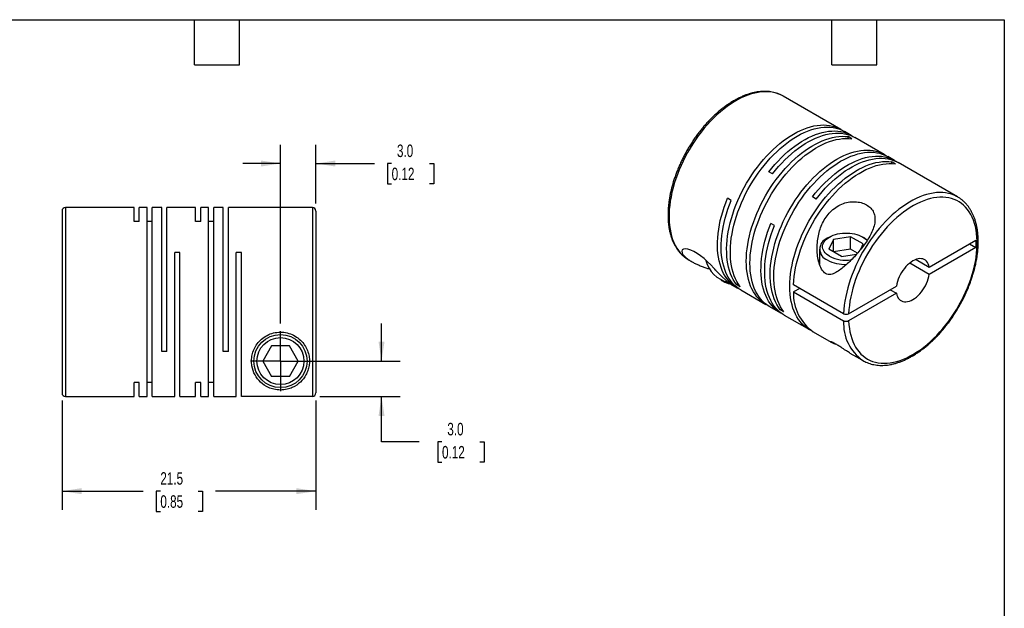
# Model space of a CAD drawing. Header units: millimetres. Extents: x 3 to 137, y 3 to 105.
# Tile 3 of 3: x 53 to 137, y 55 to 105. Entities that reach past the tile are written whole.
import ezdxf

# ---------------------------------------------------------------- set-up
doc = ezdxf.new("R2010")
doc.units = ezdxf.units.MM
doc.header["$LTSCALE"] = 0.5
doc.linetypes.add('SLD-Center', pattern=[19.05, 15.24, -1.27, 1.27, -1.27])
doc.linetypes.add('SLD-Solid', pattern=[0])
doc.layers.add('CENTER', color=40, linetype='SLD-Center')
doc.layers.add('DIMENSIONS', color=140, linetype='SLD-Solid', lineweight=25)
doc.layers.add('TEXT', color=140, linetype='SLD-Solid', lineweight=25)
doc.styles.add('SLDTEXTSTYLE0', font='TXT', dxfattribs={"width": 0.7})
doc.dimstyles.new('SLDDIMSTYLE0', dxfattribs={"dimtxt": 1.079004, "dimasz": 1.651, "dimexe": 0, "dimexo": 0.0625, "dimgap": 0.269751, "dimtad": 0, "dimtih": 1, "dimtoh": 1, "dimdec": 1, "dimrnd": 1e-09, "dimzin": 4, "dimdsep": 46, "dimtxsty": 'SLDTEXTSTYLE0', "dimsah": 1, "dimcen": 0.09, "dimadec": 0, "dimazin": 1, "dimtfac": 1, "dimtdec": 1, "dimtmove": 0, "dimatfit": 0, "dimfxl": 0, "dimfrac": 2, "dimtolj": 1, "dimtzin": 12, "dimarcsym": 0})
doc.dimstyles.new('SLDDIMSTYLE4', dxfattribs={"dimtxt": 1.079004, "dimasz": 1.651, "dimexe": 0, "dimexo": 0.0625, "dimgap": 0.269751, "dimtad": 0, "dimtih": 1, "dimtoh": 1, "dimdec": 1, "dimrnd": 1e-09, "dimzin": 12, "dimdsep": 46, "dimtxsty": 'SLDTEXTSTYLE0', "dimsah": 1, "dimcen": 0.09, "dimadec": 0, "dimazin": 3, "dimtfac": 1, "dimtdec": 1, "dimtofl": 0, "dimtmove": 0, "dimatfit": 3, "dimfxl": 0, "dimfrac": 2, "dimtolj": 1, "dimtzin": 12, "dimarcsym": 0})

# ---------------------------------------------------------------- blocks, each defined once
blk = doc.blocks.new('_D_5')
at = {"layer": 'DIMENSIONS'}
for p, q in [((75.233, 79.06), (75.233, 94.192)), ((78.233, 89.22), (78.233, 94.192)), ((75.233, 92.604), (72.058, 92.604)), ((78.233, 92.604), (83.185, 92.604)), ((84.647, 92.604), (84.285, 92.604)), ((84.285, 92.604), (84.285, 90.889)), ((87.853, 92.604), (88.216, 92.604)), ((88.216, 92.604), (88.216, 90.889)), ((84.285, 90.889), (84.647, 90.889)), ((88.216, 90.889), (87.853, 90.889))]:
    blk.add_line(p, q, dxfattribs=at)
for points in [[(75.233, 92.604), (73.582, 92.858), (73.582, 92.35)], [(78.233, 92.604), (79.884, 92.35), (79.884, 92.858)]]:
    blk.add_solid(points, dxfattribs=at)
at = {"layer": 'DIMENSIONS', "char_height": 1.0583, "attachment_point": 1, "style": 'SLDTEXTSTYLE0'}
for s, insert in [('3.0', (85.096, 94.21)), ('0.12', (84.647, 92.254))]:
    blk.add_mtext(s, dxfattribs=dict(at, insert=insert))
blk = doc.blocks.new('_D_6')
at = {"layer": 'DIMENSIONS'}
for p, q in [((83.789, 75.885), (83.789, 79.06)), ((75.868, 75.885), (85.377, 75.885)), ((78.568, 72.894), (85.377, 72.894)), ((83.789, 69.051), (83.789, 72.894)), ((86.964, 69.051), (83.789, 69.051)), ((88.91, 69.051), (88.548, 69.051)), ((88.548, 69.051), (88.548, 67.336)), ((92.116, 69.051), (92.479, 69.051)), ((92.479, 69.051), (92.479, 67.336)), ((88.548, 67.336), (88.91, 67.336)), ((92.479, 67.336), (92.116, 67.336))]:
    blk.add_line(p, q, dxfattribs=at)
for points in [[(83.789, 75.885), (84.043, 77.536), (83.535, 77.536)], [(83.789, 72.894), (83.535, 71.243), (84.043, 71.243)]]:
    blk.add_solid(points, dxfattribs=at)
at = {"layer": 'DIMENSIONS', "char_height": 1.0583, "attachment_point": 1, "style": 'SLDTEXTSTYLE0'}
for s, insert in [('3.0', (89.359, 70.657)), ('0.12', (88.91, 68.7))]:
    blk.add_mtext(s, dxfattribs=dict(at, insert=insert))
blk = doc.blocks.new('_D_7')
at = {"layer": 'DIMENSIONS'}
for p, q in [((56.733, 72.55), (56.733, 63.29)), ((78.233, 72.56), (78.233, 63.29)), ((56.733, 64.877), (63.597, 64.877)), ((65.06, 64.877), (64.697, 64.877)), ((64.697, 64.877), (64.697, 63.162)), ((68.266, 64.877), (68.628, 64.877)), ((68.628, 64.877), (68.628, 63.162)), ((78.233, 64.877), (69.728, 64.877)), ((64.697, 63.162), (65.06, 63.162)), ((68.628, 63.162), (68.266, 63.162))]:
    blk.add_line(p, q, dxfattribs=at)
for points in [[(56.733, 64.877), (58.384, 64.623), (58.384, 65.131)], [(78.233, 64.877), (76.582, 65.131), (76.582, 64.623)]]:
    blk.add_solid(points, dxfattribs=at)
at = {"layer": 'DIMENSIONS', "char_height": 1.0583, "attachment_point": 1, "style": 'SLDTEXTSTYLE0'}
for s, insert in [('21.5', (65.06, 66.483)), ('0.85', (65.06, 64.527))]:
    blk.add_mtext(s, dxfattribs=dict(at, insert=insert))
blk = doc.blocks.new('SW_CENTERMARKSYMBOL_2')
at = {"layer": 'CENTER', "color": 0}
for q in [(0, 2.54), (-2.54, 0), (0, -2.54), (2.54, 0)]:
    blk.add_line((0, 0), q, dxfattribs=at)

msp = doc.modelspace()

# ---------------------------------------------------------------- linework, layer by layer
for p, q in [((117.792, 98.311), (117.76, 98.329)), ((122.671, 95.494), (117.792, 98.311)), ((123.555, 94.984), (122.982, 95.314)), ((123.614, 94.701), (123.303, 94.88)), ((123.303, 94.727), (123.303, 94.88)), ((126.355, 93.367), (123.866, 94.804)), ((127.239, 92.857), (126.666, 93.188)), ((127.298, 92.574), (126.987, 92.754)), ((126.987, 92.601), (126.987, 92.754)), ((132.571, 89.779), (127.55, 92.677)), ((116.897, 91.721), (116.585, 91.901)), ((113.39, 89.485), (113.079, 89.665)), ((120.581, 89.594), (120.27, 89.774)), ((132.571, 89.779), (132.535, 89.799)), ((56.733, 88.585), (56.733, 73.185)), ((62.833, 88.885), (57.033, 88.885)), ((57.033, 88.885), (57.033, 72.885)), ((62.833, 87.694), (62.833, 88.885)), ((63.933, 88.885), (63.273, 88.885)), ((63.273, 87.694), (63.273, 88.885)), ((63.933, 72.885), (63.933, 88.885)), ((65.183, 88.885), (64.373, 88.885)), ((64.373, 72.885), (64.373, 88.885)), ((65.183, 76.685), (65.183, 88.885)), ((68.043, 88.885), (65.623, 88.885)), ((65.623, 76.685), (65.623, 88.885)), ((68.043, 87.694), (68.043, 88.885)), ((69.143, 88.885), (68.483, 88.885)), ((68.483, 87.694), (68.483, 88.885)), ((69.143, 72.885), (69.143, 88.885)), ((70.393, 88.885), (69.583, 88.885)), ((69.583, 72.885), (69.583, 88.885)), ((70.393, 76.685), (70.393, 88.885)), ((77.933, 88.885), (70.833, 88.885)), ((70.833, 76.685), (70.833, 88.885)), ((77.933, 88.885), (77.933, 72.894)), ((78.233, 88.585), (78.233, 73.195)), ((63.273, 87.694), (62.833, 87.694)), ((64.373, 87.694), (63.933, 87.694)), ((68.483, 87.694), (68.043, 87.694)), ((69.583, 87.694), (69.143, 87.694)), ((117.074, 87.358), (116.763, 87.538)), ((121.719, 86.382), (121.535, 86.276)), ((122.065, 86.183), (121.676, 85.346)), ((123.515, 86.407), (122.065, 86.183)), ((122.065, 85.121), (122.065, 86.183)), ((124.576, 85.794), (123.515, 86.407)), ((123.515, 85.345), (123.515, 86.407)), ((124.717, 86.276), (124.534, 86.382)), ((130.172, 83.836), (134.122, 86.116)), ((134.122, 86.116), (134.122, 85.504)), ((66.723, 85.085), (66.283, 85.085)), ((66.283, 72.885), (66.283, 85.085)), ((66.723, 72.885), (66.723, 85.085)), ((71.933, 85.085), (71.493, 85.085)), ((71.493, 72.885), (71.493, 85.085)), ((71.933, 72.894), (71.933, 85.085)), ((120.876, 85.358), (120.876, 84.077)), ((122.738, 84.733), (121.676, 85.346)), ((123.515, 85.345), (122.065, 85.121)), ((124.088, 85.014), (123.515, 85.345)), ((124.371, 85.353), (124.576, 85.794)), ((134.122, 85.504), (130.172, 83.224)), ((133.591, 85.81), (134.122, 85.504)), ((109.793, 84.454), (110.035, 84.314)), ((122.738, 84.733), (124.017, 84.931)), ((129.048, 84.485), (130.172, 83.836)), ((111.963, 83.718), (112.003, 83.613)), ((112.041, 83.635), (112.003, 83.613)), ((112.133, 83.539), (112.003, 83.613)), ((130.172, 83.224), (128.518, 84.179)), ((112.534, 82.744), (112.717, 82.638)), ((113.37, 82.389), (113.894, 82.086)), ((113.857, 82.357), (113.989, 82.433)), ((114.168, 82.177), (113.857, 82.357)), ((114.205, 81.907), (116.333, 80.678)), ((122.92, 79.895), (118.678, 82.344)), ((119.208, 82.038), (118.678, 81.732)), ((118.678, 81.732), (122.92, 79.282)), ((123.345, 79.895), (127.394, 82.233)), ((126.864, 81.926), (127.394, 81.62)), ((127.394, 81.62), (123.345, 79.283)), ((116.645, 80.498), (117.578, 79.959)), ((117.541, 80.23), (117.674, 80.307)), ((117.852, 80.05), (117.541, 80.23)), ((117.889, 79.78), (120.017, 78.551)), ((120.329, 78.372), (121.874, 77.48)), ((74.483, 77.185), (73.732, 75.885)), ((75.984, 77.185), (74.483, 77.185)), ((76.734, 75.885), (75.984, 77.185)), ((65.623, 76.685), (65.183, 76.685)), ((70.833, 76.685), (70.393, 76.685)), ((73.732, 75.885), (74.483, 74.585)), ((75.984, 74.585), (76.734, 75.885)), ((123.455, 76.567), (124.571, 75.922)), ((124.558, 75.93), (124.571, 75.922)), ((75.984, 74.585), (74.483, 74.585)), ((63.273, 74.077), (62.833, 74.077)), ((62.833, 72.885), (62.833, 74.077)), ((63.273, 72.885), (63.273, 74.077)), ((64.373, 74.077), (63.933, 74.077)), ((68.483, 74.077), (68.043, 74.077)), ((68.043, 72.885), (68.043, 74.077)), ((68.483, 72.885), (68.483, 74.077)), ((69.583, 74.077), (69.143, 74.077)), ((57.033, 72.885), (62.833, 72.885)), ((63.273, 72.885), (63.933, 72.885)), ((64.373, 72.885), (66.283, 72.885)), ((66.723, 72.885), (68.043, 72.885)), ((68.483, 72.885), (69.143, 72.885)), ((69.583, 72.885), (71.493, 72.885)), ((77.933, 72.894), (71.933, 72.894))]:
    msp.add_line(p, q)
at = {"flags": 128}
for points in [[(117.76, 98.329), (117.666, 98.379), (117.446, 98.478), (117.217, 98.559), (116.978, 98.619), (116.73, 98.66), (116.475, 98.682), (116.213, 98.684), (115.944, 98.666), (115.669, 98.628), (115.389, 98.571), (115.104, 98.494), (114.817, 98.398), (114.526, 98.283), (114.233, 98.149), (113.939, 97.997), (113.645, 97.827), (113.352, 97.64), (113.059, 97.436), (112.768, 97.215), (112.48, 96.979), (112.196, 96.728), (111.916, 96.462), (111.641, 96.182), (111.372, 95.889), (111.11, 95.584), (110.854, 95.268), (110.607, 94.942), (110.368, 94.605), (110.139, 94.26), (109.919, 93.907), (109.71, 93.548), (109.512, 93.182), (109.326, 92.812), (109.151, 92.437), (108.989, 92.06), (108.84, 91.681), (108.705, 91.302), (108.583, 90.922), (108.476, 90.544), (108.382, 90.168), (108.304, 89.795), (108.24, 89.426), (108.191, 89.063), (108.158, 88.706), (108.139, 88.357), (108.136, 88.015), (108.148, 87.683), (108.176, 87.361), (108.219, 87.049), (108.276, 86.749), (108.349, 86.462), (108.436, 86.188), (108.538, 85.928), (108.654, 85.683), (108.784, 85.453), (108.928, 85.24), (109.085, 85.043), (109.254, 84.863), (109.436, 84.7), (109.629, 84.556), (109.793, 84.454)], [(113.857, 82.357), (113.71, 82.564), (113.576, 82.788), (113.455, 83.027), (113.349, 83.28), (113.257, 83.548), (113.179, 83.83), (113.117, 84.124), (113.069, 84.43), (113.036, 84.747), (113.018, 85.075), (113.015, 85.412), (113.028, 85.757), (113.056, 86.11), (113.098, 86.469), (113.156, 86.834), (113.229, 87.203), (113.316, 87.577), (113.417, 87.953), (113.533, 88.33), (113.662, 88.708), (113.805, 89.086), (113.961, 89.463), (114.129, 89.837), (114.31, 90.207), (114.502, 90.573), (114.706, 90.934), (114.92, 91.289), (115.144, 91.636), (115.378, 91.975), (115.62, 92.305), (115.871, 92.624), (116.129, 92.933), (116.394, 93.23), (116.665, 93.515), (116.942, 93.786), (117.223, 94.044), (117.508, 94.286), (117.796, 94.514), (118.087, 94.725), (118.379, 94.92), (118.671, 95.098), (118.964, 95.258), (119.256, 95.401), (119.547, 95.525), (119.835, 95.63), (120.12, 95.716), (120.401, 95.784), (120.678, 95.831), (120.949, 95.86), (121.214, 95.869), (121.472, 95.858), (121.723, 95.828), (121.965, 95.778), (122.199, 95.709), (122.423, 95.62), (122.637, 95.513), (122.824, 95.399)], [(114.168, 82.177), (114.021, 82.384), (113.887, 82.608), (113.766, 82.847), (113.66, 83.101), (113.568, 83.369), (113.49, 83.65), (113.428, 83.944), (113.38, 84.251), (113.347, 84.568), (113.329, 84.895), (113.327, 85.232), (113.339, 85.577), (113.367, 85.93), (113.41, 86.289), (113.467, 86.654), (113.54, 87.024), (113.627, 87.397), (113.728, 87.773), (113.844, 88.151), (113.973, 88.529), (114.116, 88.907), (114.272, 89.283), (114.44, 89.657), (114.621, 90.028), (114.813, 90.394), (115.017, 90.755), (115.231, 91.109), (115.455, 91.456), (115.689, 91.795), (115.931, 92.125), (116.182, 92.445), (116.44, 92.754), (116.705, 93.051), (116.976, 93.335), (117.253, 93.607), (117.534, 93.864), (117.819, 94.107), (118.107, 94.334), (118.398, 94.546), (118.69, 94.74), (118.983, 94.918), (119.275, 95.079), (119.567, 95.221), (119.858, 95.345), (120.146, 95.45), (120.431, 95.537), (120.712, 95.604), (120.989, 95.652), (121.26, 95.68), (121.525, 95.689), (121.783, 95.678), (122.034, 95.648), (122.276, 95.598), (122.51, 95.529), (122.734, 95.441), (122.948, 95.334), (122.982, 95.314)], [(116.585, 91.901), (116.839, 92.217), (117.099, 92.522), (117.366, 92.815), (117.639, 93.095), (117.917, 93.362), (118.2, 93.615), (118.486, 93.853), (118.775, 94.075), (119.066, 94.281), (119.359, 94.47), (119.652, 94.642), (119.944, 94.797), (120.236, 94.933), (120.526, 95.051), (120.813, 95.15), (121.097, 95.23), (121.376, 95.291), (121.651, 95.333), (121.92, 95.355), (122.183, 95.357), (122.439, 95.34), (122.687, 95.303), (122.927, 95.247), (123.158, 95.172), (123.378, 95.077), (123.589, 94.964), (123.708, 94.889)], [(116.897, 91.721), (117.15, 92.037), (117.41, 92.342), (117.677, 92.635), (117.95, 92.916), (118.229, 93.183), (118.511, 93.435), (118.797, 93.673), (119.086, 93.895), (119.377, 94.101), (119.67, 94.291), (119.963, 94.463), (120.255, 94.617), (120.547, 94.753), (120.837, 94.871), (121.124, 94.971), (121.408, 95.051), (121.688, 95.112), (121.962, 95.153), (122.232, 95.175), (122.494, 95.177), (122.75, 95.16), (122.998, 95.124), (123.238, 95.067), (123.469, 94.992), (123.69, 94.897), (123.866, 94.804)], [(116.492, 80.593), (116.299, 80.698), (116.099, 80.83), (115.911, 80.98), (115.734, 81.148), (115.57, 81.333), (115.418, 81.535), (115.28, 81.753), (115.155, 81.987), (115.044, 82.236), (114.947, 82.5), (114.865, 82.777), (114.797, 83.067), (114.744, 83.369), (114.707, 83.683), (114.684, 84.007), (114.676, 84.341), (114.684, 84.683), (114.707, 85.034), (114.744, 85.391), (114.797, 85.754), (114.865, 86.122), (114.947, 86.495), (115.044, 86.87), (115.155, 87.247), (115.28, 87.625), (115.418, 88.003), (115.57, 88.38), (115.734, 88.755), (115.911, 89.127), (116.099, 89.494), (116.299, 89.857), (116.51, 90.214), (116.731, 90.564), (116.962, 90.905), (117.201, 91.238), (117.449, 91.561), (117.705, 91.874), (117.968, 92.175), (118.237, 92.464), (118.512, 92.74), (118.792, 93.002), (119.076, 93.249), (119.363, 93.482), (119.653, 93.698), (119.944, 93.899), (120.237, 94.082), (120.53, 94.248), (120.822, 94.397), (121.113, 94.527), (121.402, 94.638), (121.689, 94.731), (121.971, 94.804), (122.249, 94.859), (122.522, 94.893), (122.789, 94.909), (123.05, 94.904), (123.303, 94.88)], [(116.645, 80.498), (116.61, 80.518), (116.41, 80.65), (116.222, 80.8), (116.045, 80.968), (115.881, 81.153), (115.729, 81.355), (115.591, 81.574), (115.466, 81.808), (115.355, 82.057), (115.258, 82.32), (115.176, 82.597), (115.108, 82.887), (115.056, 83.189), (115.018, 83.503), (114.995, 83.827), (114.987, 84.161), (114.995, 84.504), (115.018, 84.854), (115.056, 85.211), (115.108, 85.575), (115.176, 85.943), (115.258, 86.315), (115.355, 86.69), (115.466, 87.067), (115.591, 87.445), (115.729, 87.823), (115.881, 88.2), (116.045, 88.575), (116.222, 88.947), (116.41, 89.315), (116.61, 89.678), (116.821, 90.034), (117.042, 90.384), (117.273, 90.726), (117.512, 91.059), (117.76, 91.382), (118.016, 91.694), (118.279, 91.995), (118.548, 92.284), (118.823, 92.56), (119.103, 92.822), (119.387, 93.07), (119.674, 93.302), (119.964, 93.519), (120.255, 93.719), (120.548, 93.903), (120.841, 94.069), (121.133, 94.217), (121.425, 94.347), (121.714, 94.459), (122, 94.551), (122.282, 94.625), (122.56, 94.679), (122.833, 94.714), (123.1, 94.729), (123.361, 94.725), (123.614, 94.701)], [(117.541, 80.23), (117.394, 80.437), (117.26, 80.661), (117.139, 80.9), (117.033, 81.154), (116.941, 81.422), (116.863, 81.703), (116.801, 81.997), (116.753, 82.303), (116.72, 82.621), (116.702, 82.948), (116.699, 83.285), (116.712, 83.63), (116.74, 83.983), (116.782, 84.342), (116.84, 84.707), (116.913, 85.077), (117, 85.45), (117.101, 85.826), (117.217, 86.203), (117.346, 86.582), (117.489, 86.959), (117.645, 87.336), (117.813, 87.71), (117.994, 88.081), (118.186, 88.447), (118.39, 88.808), (118.604, 89.162), (118.828, 89.509), (119.062, 89.848), (119.304, 90.178), (119.555, 90.498), (119.813, 90.807), (120.078, 91.104), (120.349, 91.388), (120.626, 91.66), (120.907, 91.917), (121.192, 92.16), (121.48, 92.387), (121.771, 92.598), (122.063, 92.793), (122.355, 92.971), (122.648, 93.131), (122.94, 93.274), (123.231, 93.398), (123.519, 93.503), (123.804, 93.59), (124.085, 93.657), (124.362, 93.705), (124.633, 93.733), (124.898, 93.742), (125.156, 93.731), (125.407, 93.701), (125.649, 93.651), (125.883, 93.582), (126.107, 93.494), (126.321, 93.386), (126.508, 93.272)], [(117.852, 80.05), (117.705, 80.258), (117.571, 80.481), (117.45, 80.72), (117.344, 80.974), (117.252, 81.242), (117.175, 81.524), (117.112, 81.818), (117.064, 82.124), (117.031, 82.441), (117.013, 82.768), (117.011, 83.105), (117.023, 83.45), (117.051, 83.803), (117.094, 84.163), (117.151, 84.527), (117.224, 84.897), (117.311, 85.27), (117.412, 85.646), (117.528, 86.024), (117.657, 86.402), (117.8, 86.78), (117.956, 87.156), (118.124, 87.53), (118.305, 87.901), (118.497, 88.267), (118.701, 88.628), (118.915, 88.982), (119.139, 89.33), (119.373, 89.669), (119.615, 89.998), (119.866, 90.318), (120.124, 90.627), (120.389, 90.924), (120.66, 91.209), (120.937, 91.48), (121.218, 91.737), (121.503, 91.98), (121.791, 92.207), (122.082, 92.419), (122.374, 92.614), (122.667, 92.792), (122.959, 92.952), (123.252, 93.094), (123.542, 93.218), (123.83, 93.324), (124.115, 93.41), (124.396, 93.477), (124.673, 93.525), (124.944, 93.553), (125.209, 93.562), (125.467, 93.552), (125.718, 93.521), (125.96, 93.471), (126.194, 93.402), (126.418, 93.314), (126.632, 93.207), (126.666, 93.188)], [(120.176, 78.467), (119.983, 78.571), (119.783, 78.703), (119.595, 78.853), (119.418, 79.021), (119.254, 79.206), (119.102, 79.408), (118.964, 79.626), (118.839, 79.86), (118.728, 80.109), (118.631, 80.373), (118.549, 80.65), (118.481, 80.94), (118.428, 81.242), (118.391, 81.556), (118.368, 81.88), (118.36, 82.214), (118.368, 82.556), (118.391, 82.907), (118.428, 83.264), (118.481, 83.627), (118.549, 83.996), (118.631, 84.368), (118.728, 84.743), (118.839, 85.12), (118.964, 85.498), (119.102, 85.876), (119.254, 86.253), (119.418, 86.628), (119.595, 87), (119.783, 87.368), (119.983, 87.73), (120.194, 88.087), (120.415, 88.437), (120.646, 88.779), (120.885, 89.111), (121.133, 89.435), (121.389, 89.747), (121.652, 90.048), (121.921, 90.337), (122.196, 90.613), (122.476, 90.875), (122.76, 91.122), (123.047, 91.355), (123.337, 91.572), (123.628, 91.772), (123.921, 91.955), (124.214, 92.121), (124.506, 92.27), (124.797, 92.4), (125.086, 92.511), (125.373, 92.604), (125.655, 92.678), (125.933, 92.732), (126.206, 92.767), (126.473, 92.782), (126.734, 92.778), (126.987, 92.754)], [(118.678, 82.344), (118.699, 82.695), (118.736, 83.052), (118.787, 83.416), (118.854, 83.784), (118.935, 84.157), (119.031, 84.533), (119.141, 84.911), (119.265, 85.29), (119.403, 85.669), (119.554, 86.047), (119.718, 86.423), (119.894, 86.796), (120.082, 87.165), (120.282, 87.529), (120.492, 87.887), (120.713, 88.238), (120.944, 88.581), (121.184, 88.915), (121.432, 89.239), (121.688, 89.553), (121.951, 89.855), (122.221, 90.145), (122.496, 90.422), (122.776, 90.686), (123.061, 90.934), (123.348, 91.168), (123.639, 91.386), (123.931, 91.587), (124.224, 91.771), (124.518, 91.938), (124.811, 92.087), (125.103, 92.218), (125.393, 92.33), (125.68, 92.423), (125.963, 92.497), (126.242, 92.552), (126.515, 92.587), (126.783, 92.602), (127.044, 92.598), (127.298, 92.574)], [(120.27, 89.774), (120.523, 90.09), (120.783, 90.395), (121.05, 90.688), (121.323, 90.969), (121.601, 91.236), (121.884, 91.488), (122.17, 91.726), (122.459, 91.948), (122.75, 92.154), (123.043, 92.343), (123.336, 92.515), (123.628, 92.67), (123.92, 92.806), (124.21, 92.924), (124.497, 93.023), (124.781, 93.104), (125.06, 93.164), (125.335, 93.206), (125.604, 93.228), (125.867, 93.23), (126.123, 93.213), (126.371, 93.176), (126.611, 93.12), (126.842, 93.045), (127.063, 92.95), (127.273, 92.837), (127.392, 92.762)], [(120.581, 89.594), (120.834, 89.91), (121.094, 90.216), (121.361, 90.509), (121.634, 90.789), (121.913, 91.056), (122.195, 91.309), (122.481, 91.546), (122.77, 91.768), (123.061, 91.974), (123.354, 92.164), (123.647, 92.336), (123.939, 92.49), (124.231, 92.627), (124.521, 92.745), (124.808, 92.844), (125.092, 92.924), (125.372, 92.985), (125.646, 93.026), (125.916, 93.048), (126.178, 93.051), (126.434, 93.034), (126.682, 92.997), (126.922, 92.941), (127.153, 92.865), (127.374, 92.771), (127.55, 92.677)], [(132.535, 89.799), (132.487, 89.825), (132.269, 89.929), (132.042, 90.013), (131.805, 90.077), (131.559, 90.122), (131.306, 90.148), (131.044, 90.153), (130.777, 90.139), (130.503, 90.106), (130.224, 90.052), (129.94, 89.979), (129.653, 89.887), (129.363, 89.776), (129.071, 89.646), (128.777, 89.498), (128.483, 89.331), (128.189, 89.148), (127.896, 88.947), (127.605, 88.729), (127.317, 88.496), (127.031, 88.248), (126.751, 87.985), (126.475, 87.708), (126.204, 87.418), (125.94, 87.115), (125.684, 86.801), (125.435, 86.476), (125.194, 86.142), (124.963, 85.799), (124.741, 85.447), (124.53, 85.089), (124.329, 84.724), (124.141, 84.355), (123.964, 83.981), (123.799, 83.605), (123.648, 83.226), (123.51, 82.846), (123.385, 82.467), (123.275, 82.088), (123.178, 81.711), (123.097, 81.338), (123.03, 80.969), (122.978, 80.604), (122.942, 80.246), (122.92, 79.895)], [(114.053, 82.002), (113.941, 82.06), (113.736, 82.185), (113.543, 82.328), (113.361, 82.49), (113.191, 82.669), (113.034, 82.865), (112.891, 83.078), (112.76, 83.306), (112.644, 83.55), (112.542, 83.809), (112.454, 84.082), (112.381, 84.368), (112.322, 84.667), (112.279, 84.977), (112.251, 85.298), (112.238, 85.63), (112.24, 85.97), (112.257, 86.319), (112.29, 86.674), (112.338, 87.037), (112.401, 87.404), (112.478, 87.776), (112.57, 88.151), (112.677, 88.528), (112.797, 88.907), (112.931, 89.286), (113.079, 89.665)], [(114.205, 81.907), (114.035, 82.013), (113.843, 82.157), (113.662, 82.319), (113.494, 82.499), (113.338, 82.695), (113.195, 82.908), (113.066, 83.137), (112.951, 83.381), (112.849, 83.64), (112.762, 83.913), (112.689, 84.199), (112.632, 84.497), (112.589, 84.807), (112.561, 85.128), (112.549, 85.459), (112.551, 85.799), (112.569, 86.146), (112.602, 86.502), (112.65, 86.863), (112.713, 87.23), (112.79, 87.601), (112.882, 87.975), (112.989, 88.352), (113.109, 88.729), (113.243, 89.108), (113.39, 89.485)], [(123.345, 79.283), (123.366, 78.964), (123.403, 78.655), (123.455, 78.358), (123.522, 78.073), (123.603, 77.801), (123.699, 77.543), (123.809, 77.3), (123.933, 77.071), (124.07, 76.859), (124.221, 76.663), (124.385, 76.483), (124.56, 76.322), (124.748, 76.178), (124.947, 76.052), (125.156, 75.945), (125.376, 75.857), (125.605, 75.788), (125.843, 75.739), (126.089, 75.709), (126.343, 75.699), (126.604, 75.708), (126.87, 75.737), (127.142, 75.786), (127.419, 75.854), (127.7, 75.941), (127.983, 76.047), (128.269, 76.172), (128.556, 76.315), (128.844, 76.476), (129.131, 76.655), (129.418, 76.85), (129.703, 77.062), (129.985, 77.29), (130.264, 77.533), (130.539, 77.79), (130.809, 78.062), (131.073, 78.346), (131.331, 78.643), (131.582, 78.951), (131.825, 79.269), (132.059, 79.597), (132.284, 79.934), (132.5, 80.279), (132.705, 80.631), (132.899, 80.988), (133.081, 81.35), (133.252, 81.717), (133.41, 82.086), (133.555, 82.456), (133.687, 82.828), (133.805, 83.199), (133.909, 83.569), (133.999, 83.937), (134.074, 84.301), (134.135, 84.661), (134.18, 85.015), (134.211, 85.363), (134.226, 85.704), (134.226, 86.037), (134.211, 86.36), (134.18, 86.673), (134.135, 86.975), (134.074, 87.265), (133.999, 87.542), (133.909, 87.806), (133.805, 88.056), (133.687, 88.291), (133.555, 88.51), (133.41, 88.713), (133.252, 88.9), (133.081, 89.069), (132.899, 89.22), (132.705, 89.354), (132.5, 89.469), (132.284, 89.565), (132.059, 89.641), (131.825, 89.699), (131.582, 89.737), (131.331, 89.756), (131.073, 89.754), (130.809, 89.734), (130.539, 89.693), (130.264, 89.634), (129.985, 89.554), (129.703, 89.456), (129.418, 89.339), (129.131, 89.204), (128.844, 89.05), (128.556, 88.879), (128.269, 88.691), (127.983, 88.486), (127.7, 88.264), (127.419, 88.028), (127.142, 87.776), (126.87, 87.511), (126.604, 87.232), (126.343, 86.94), (126.089, 86.637), (125.843, 86.323), (125.605, 85.999), (125.376, 85.665), (125.156, 85.324), (124.947, 84.975), (124.748, 84.62), (124.56, 84.259), (124.385, 83.895), (124.221, 83.527), (124.07, 83.157), (123.933, 82.785), (123.809, 82.414), (123.699, 82.043), (123.603, 81.674), (123.522, 81.308), (123.455, 80.947), (123.403, 80.59), (123.366, 80.239), (123.345, 79.895)], [(117.737, 79.875), (117.612, 79.94), (117.408, 80.066), (117.216, 80.21), (117.035, 80.372), (116.867, 80.552), (116.711, 80.748), (116.568, 80.961), (116.439, 81.19), (116.323, 81.434), (116.222, 81.693), (116.135, 81.966), (116.062, 82.252), (116.005, 82.55), (115.962, 82.86), (115.934, 83.181), (115.922, 83.512), (115.924, 83.851), (115.942, 84.199), (115.975, 84.554), (116.023, 84.916), (116.086, 85.283), (116.163, 85.653), (116.255, 86.028), (116.361, 86.404), (116.482, 86.782), (116.616, 87.16), (116.763, 87.538)], [(117.889, 79.78), (117.719, 79.886), (117.527, 80.031), (117.346, 80.193), (117.178, 80.372), (117.022, 80.569), (116.879, 80.782), (116.75, 81.011), (116.635, 81.255), (116.533, 81.514), (116.446, 81.786), (116.373, 82.072), (116.316, 82.37), (116.273, 82.68), (116.245, 83.001), (116.233, 83.332), (116.235, 83.672), (116.253, 84.02), (116.286, 84.375), (116.334, 84.736), (116.397, 85.103), (116.474, 85.474), (116.566, 85.848), (116.673, 86.225), (116.793, 86.603), (116.927, 86.981), (117.074, 87.358)], [(121.719, 84.758), (121.58, 84.847), (121.457, 84.944), (121.353, 85.048), (121.268, 85.158), (121.204, 85.273), (121.161, 85.39), (121.139, 85.51), (121.139, 85.63), (121.161, 85.75), (121.204, 85.867), (121.268, 85.982), (121.353, 86.091), (121.457, 86.196), (121.58, 86.293), (121.719, 86.382), (121.874, 86.463), (122.042, 86.533), (122.223, 86.594), (122.413, 86.642), (122.611, 86.68), (122.815, 86.705), (123.022, 86.717), (123.23, 86.717), (123.438, 86.705), (123.641, 86.68), (123.839, 86.642), (124.03, 86.594), (124.21, 86.533), (124.379, 86.463), (124.533, 86.382), (124.673, 86.293), (124.795, 86.196), (124.899, 86.091), (124.908, 86.082)], [(124.717, 86.276), (124.865, 86.182), (124.935, 86.131)], [(113.37, 82.39), (113.258, 82.46), (113.111, 82.571), (112.905, 82.749), (112.67, 82.977), (112.445, 83.209), (112.193, 83.475), (111.941, 83.741), (111.666, 84.022), (111.389, 84.291), (111.096, 84.555), (110.808, 84.788), (110.515, 84.995), (110.24, 85.158), (109.974, 85.282), (109.736, 85.357), (109.528, 85.384), (109.361, 85.36), (109.252, 85.286), (109.213, 85.177), (109.241, 85.035), (109.288, 84.945), (109.355, 84.85), (109.445, 84.75), (109.553, 84.648), (109.553, 84.648)], [(120.804, 84.322), (120.816, 84.343), (120.876, 84.431)], [(130.172, 83.836), (130.136, 83.984), (130.085, 84.118), (130.019, 84.236), (129.939, 84.336), (129.846, 84.419), (129.741, 84.483), (129.625, 84.526), (129.5, 84.55), (129.367, 84.553), (129.227, 84.535), (129.082, 84.497), (128.933, 84.439), (128.783, 84.361), (128.633, 84.265), (128.485, 84.152), (128.34, 84.023), (128.2, 83.879), (128.066, 83.722), (127.941, 83.554), (127.825, 83.376), (127.72, 83.192), (127.627, 83.002), (127.547, 82.809), (127.481, 82.615), (127.43, 82.422), (127.394, 82.233)], [(127.394, 81.62), (127.43, 81.472), (127.481, 81.339), (127.547, 81.221), (127.627, 81.12), (127.72, 81.037), (127.825, 80.974), (127.941, 80.93), (128.066, 80.907), (128.2, 80.904), (128.34, 80.922), (128.485, 80.96), (128.633, 81.018), (128.783, 81.095), (128.933, 81.191), (129.082, 81.304), (129.227, 81.434), (129.367, 81.577), (129.5, 81.734), (129.625, 81.903), (129.741, 82.08), (129.846, 82.265), (129.939, 82.455), (130.019, 82.648), (130.085, 82.842), (130.136, 83.035), (130.172, 83.224)]]:
    msp.add_lwpolyline(points, dxfattribs=at)
for radius in [2.25, 1.99]:
    msp.add_circle((75.233, 75.885), radius)
for centre, radius, start, end in [((57.033, 88.585), 0.3, 90, 180), ((77.933, 88.585), 0.3, 0, 90), ((121.884, 85.358), 0.982, 110.79773, 249.2184), ((113.712, 85.005), 2.522, 193.89764, 256.54725), ((123.07, 87.335), 3.277, 242.07369, 271.66481), ((123.118, 87.453), 3.037, 242.56547, 278.72313), ((113.545, 84.028), 1.618, 239.24499, 261.18224), ((122.567, 81.557), 3.894, 177.4314, 234.90171), ((126.724, 79.064), 3.81, 176.71542, 235.36317), ((57.033, 73.185), 0.3, 180, 270)]:
    msp.add_arc(centre, radius, start, end)
for points, knots in [([(117.758, 98.33), (117.692, 98.365), (117.557, 98.437), (117.341, 98.524), (117.114, 98.598), (116.88, 98.653), (116.638, 98.691), (116.389, 98.711), (116.134, 98.713), (115.873, 98.698), (115.606, 98.664), (115.335, 98.613), (115.061, 98.544), (114.783, 98.457), (114.503, 98.353), (114.222, 98.232), (113.939, 98.095), (113.657, 97.94), (113.375, 97.77), (113.094, 97.585), (112.816, 97.385), (112.539, 97.17), (112.266, 96.941), (111.997, 96.699), (111.733, 96.445), (111.473, 96.178), (111.219, 95.9), (110.971, 95.611), (110.73, 95.312), (110.496, 95.004), (110.27, 94.688), (110.053, 94.363), (109.844, 94.031), (109.645, 93.693), (109.456, 93.35), (109.276, 93.002), (109.108, 92.65), (108.951, 92.295), (108.805, 91.938), (108.672, 91.579), (108.55, 91.22), (108.441, 90.861), (108.345, 90.504), (108.261, 90.148), (108.191, 89.795), (108.135, 89.446), (108.092, 89.101), (108.063, 88.761), (108.048, 88.428), (108.047, 88.101), (108.06, 87.781), (108.087, 87.471), (108.128, 87.169), (108.183, 86.877), (108.253, 86.596), (108.336, 86.327), (108.433, 86.069), (108.544, 85.825), (108.668, 85.595), (108.804, 85.379), (108.953, 85.177), (109.113, 84.992), (109.285, 84.822), (109.467, 84.669), (109.643, 84.542), (109.761, 84.474), (109.811, 84.445)], [0, 0, 0, 0, 0.014575, 0.029812, 0.045067, 0.06036, 0.075707, 0.091118, 0.106599, 0.122151, 0.137769, 0.153446, 0.169172, 0.184937, 0.200731, 0.216546, 0.232373, 0.248208, 0.264043, 0.279877, 0.295705, 0.311528, 0.327345, 0.343154, 0.358956, 0.374752, 0.390542, 0.406326, 0.422105, 0.43788, 0.453652, 0.469421, 0.485189, 0.500956, 0.516723, 0.532491, 0.54826, 0.564031, 0.579806, 0.595584, 0.611368, 0.627157, 0.642952, 0.658755, 0.674566, 0.690384, 0.706212, 0.722047, 0.737891, 0.753742, 0.769599, 0.785459, 0.801317, 0.817167, 0.833004, 0.848818, 0.8646, 0.880339, 0.896024, 0.911645, 0.927195, 0.942671, 0.958074, 0.973412, 0.988698, 1, 1, 1, 1]), ([(121.394, 83.292), (121.534, 83.211), (121.686, 83.196), (121.978, 83.244), (122.117, 83.303), (122.53, 83.525), (122.795, 83.734), (123.316, 84.192), (123.572, 84.445), (123.954, 84.857), (124.082, 85.001), (124.328, 85.294), (124.449, 85.444), (124.681, 85.752), (124.795, 85.912), (125.007, 86.237), (125.104, 86.402), (125.279, 86.735), (125.356, 86.904), (125.478, 87.237), (125.524, 87.404), (125.577, 87.729), (125.583, 87.885), (125.553, 88.187), (125.516, 88.329), (125.398, 88.593), (125.316, 88.716), (125.114, 88.932), (124.992, 89.027), (124.715, 89.186), (124.562, 89.248), (124.229, 89.339), (124.051, 89.365), (123.688, 89.378), (123.497, 89.364), (123.125, 89.295), (122.942, 89.241), (122.582, 89.092), (122.411, 88.999), (122.091, 88.78), (121.939, 88.653), (121.666, 88.377), (121.544, 88.228), (121.323, 87.911), (121.225, 87.742), (120.972, 87.222), (120.854, 86.856), (120.702, 86.096), (120.67, 85.714), (120.685, 84.949), (120.732, 84.56), (120.889, 84.012), (120.957, 83.832), (121.138, 83.513), (121.254, 83.373), (121.394, 83.292)], [0, 0, 0, 0, 0.03125, 0.03125, 0.0625, 0.0625, 0.125, 0.125, 0.1875, 0.1875, 0.21875, 0.21875, 0.25, 0.25, 0.28125, 0.28125, 0.3125, 0.3125, 0.34375, 0.34375, 0.375, 0.375, 0.40625, 0.40625, 0.4375, 0.4375, 0.46875, 0.46875, 0.5, 0.5, 0.53125, 0.53125, 0.5625, 0.5625, 0.59375, 0.59375, 0.625, 0.625, 0.65625, 0.65625, 0.6875, 0.6875, 0.71875, 0.71875, 0.75, 0.75, 0.8125, 0.8125, 0.875, 0.875, 0.9375, 0.9375, 0.96875, 0.96875, 1, 1, 1, 1]), ([(124.558, 75.932), (124.607, 75.904), (124.723, 75.836), (124.918, 75.749), (125.14, 75.668), (125.371, 75.604), (125.61, 75.558), (125.855, 75.529), (126.108, 75.519), (126.366, 75.526), (126.63, 75.55), (126.899, 75.593), (127.172, 75.654), (127.448, 75.732), (127.727, 75.828), (128.008, 75.941), (128.29, 76.071), (128.572, 76.217), (128.855, 76.38), (129.136, 76.558), (129.416, 76.751), (129.693, 76.959), (129.968, 77.181), (130.239, 77.417), (130.506, 77.666), (130.768, 77.927), (131.025, 78.199), (131.276, 78.483), (131.52, 78.777), (131.757, 79.081), (131.987, 79.394), (132.209, 79.715), (132.421, 80.043), (132.625, 80.378), (132.819, 80.719), (133.003, 81.065), (133.177, 81.415), (133.339, 81.769), (133.49, 82.125), (133.63, 82.483), (133.757, 82.842), (133.872, 83.201), (133.975, 83.56), (134.064, 83.916), (134.141, 84.271), (134.203, 84.622), (134.253, 84.969), (134.288, 85.311), (134.31, 85.648), (134.318, 85.978), (134.312, 86.301), (134.291, 86.616), (134.257, 86.922), (134.208, 87.219), (134.145, 87.505), (134.068, 87.78), (133.978, 88.043), (133.874, 88.293), (133.756, 88.531), (133.626, 88.754), (133.483, 88.962), (133.328, 89.155), (133.161, 89.332), (132.984, 89.494), (132.796, 89.638), (132.645, 89.739), (132.553, 89.787), (132.531, 89.799)], [0, 0, 0, 0, 0.010865, 0.026024, 0.041191, 0.056386, 0.071628, 0.08693, 0.102299, 0.117739, 0.133247, 0.148818, 0.164442, 0.18011, 0.195812, 0.211538, 0.22728, 0.243031, 0.258787, 0.274541, 0.290292, 0.306038, 0.321777, 0.33751, 0.353235, 0.368954, 0.384667, 0.400373, 0.416075, 0.431772, 0.447465, 0.463156, 0.478844, 0.494531, 0.510218, 0.525906, 0.541594, 0.557284, 0.572977, 0.588674, 0.604375, 0.620081, 0.635794, 0.651513, 0.66724, 0.682974, 0.698717, 0.714469, 0.730229, 0.745996, 0.76177, 0.777548, 0.793327, 0.809102, 0.824866, 0.840611, 0.85633, 0.872011, 0.887643, 0.903216, 0.918722, 0.934154, 0.949513, 0.964803, 0.980034, 0.995222, 1, 1, 1, 1]), ([(109.553, 84.648), (109.63, 84.587), (109.783, 84.463), (110.057, 84.297), (110.34, 84.15), (110.623, 84.02), (110.929, 83.896), (111.241, 83.785), (111.474, 83.707), (111.6, 83.669), (111.623, 83.663)], [0, 0, 0, 0, 0.162799, 0.32808, 0.458171, 0.589119, 0.722489, 0.856598, 0.973981, 1, 1, 1, 1]), ([(122.92, 79.895), (122.976, 79.863), (123.054, 79.844), (123.211, 79.844), (123.289, 79.863), (123.345, 79.895)], [0, 0, 0, 0, 0.5, 0.5, 1, 1, 1, 1]), ([(123.345, 79.283), (123.289, 79.25), (123.211, 79.232), (123.054, 79.232), (122.976, 79.25), (122.92, 79.282)], [0, 0, 0, 0, 0.5, 0.5, 1, 1, 1, 1]), ([(75.233, 73.435), (75.431, 73.435), (75.621, 73.46), (75.956, 73.538), (76.101, 73.59), (76.504, 73.77), (76.725, 73.925), (77.105, 74.283), (77.262, 74.487), (77.452, 74.838), (77.507, 74.963), (77.596, 75.223), (77.63, 75.359), (77.675, 75.643), (77.686, 75.792), (77.679, 76.099), (77.661, 76.255), (77.59, 76.573), (77.538, 76.735), (77.397, 77.048), (77.307, 77.203), (77.09, 77.494), (76.965, 77.629), (76.677, 77.874), (76.518, 77.98), (76.177, 78.154), (75.992, 78.223), (75.616, 78.313), (75.421, 78.336), (75.031, 78.335), (74.838, 78.311), (74.46, 78.218), (74.278, 78.149), (73.939, 77.974), (73.778, 77.865), (73.495, 77.622), (73.37, 77.487), (73.154, 77.195), (73.066, 77.041), (72.926, 76.728), (72.874, 76.566), (72.805, 76.249), (72.787, 76.093), (72.78, 75.789), (72.791, 75.639), (72.86, 75.212), (72.952, 74.953), (73.206, 74.484), (73.365, 74.28), (73.743, 73.924), (73.964, 73.77), (74.365, 73.59), (74.513, 73.537), (74.846, 73.46), (75.035, 73.435), (75.233, 73.435)], [0, 0, 0, 0, 0.03125, 0.03125, 0.0625, 0.0625, 0.125, 0.125, 0.1875, 0.1875, 0.21875, 0.21875, 0.25, 0.25, 0.28125, 0.28125, 0.3125, 0.3125, 0.34375, 0.34375, 0.375, 0.375, 0.40625, 0.40625, 0.4375, 0.4375, 0.46875, 0.46875, 0.5, 0.5, 0.53125, 0.53125, 0.5625, 0.5625, 0.59375, 0.59375, 0.625, 0.625, 0.65625, 0.65625, 0.6875, 0.6875, 0.71875, 0.71875, 0.75, 0.75, 0.8125, 0.8125, 0.875, 0.875, 0.9375, 0.9375, 0.96875, 0.96875, 1, 1, 1, 1]), ([(122.207, 77.355), (122.176, 77.373), (122.111, 77.41), (122.028, 77.452), (121.952, 77.487), (121.891, 77.511), (121.841, 77.524), (121.819, 77.521), (121.837, 77.5), (121.902, 77.462), (122.016, 77.413), (122.135, 77.368), (122.223, 77.338), (122.252, 77.328)], [0, 0, 0, 0, 0.053446, 0.111665, 0.171549, 0.245526, 0.321306, 0.434686, 0.551027, 0.687369, 0.827053, 0.94198, 1, 1, 1, 1]), ([(123.455, 76.567), (123.451, 76.569), (123.36, 76.619), (123.192, 76.725), (122.954, 76.877), (122.765, 77.002), (122.6, 77.111), (122.464, 77.199), (122.329, 77.283), (122.248, 77.331), (122.207, 77.355)], [0, 0, 0, 0, 0.00994, 0.246788, 0.411815, 0.580774, 0.683978, 0.789321, 0.892698, 1, 1, 1, 1]), ([(77.933, 72.894), (78.013, 72.894), (78.09, 72.927), (78.201, 73.038), (78.233, 73.115), (78.233, 73.195)], [0, 0, 0, 0, 0.5, 0.5, 1, 1, 1, 1])]:
    msp.add_open_spline(points, degree=3, knots=knots)
at = {"layer": 'TEXT'}
for p, q in [((3.175, 104.775), (136.525, 104.775)), ((67.945, 100.965), (67.945, 104.775)), ((71.755, 100.965), (71.755, 104.775)), ((121.92, 100.965), (121.92, 104.775)), ((125.73, 100.965), (125.73, 104.775)), ((136.525, 104.775), (136.525, 3.175)), ((67.945, 100.965), (71.755, 100.965)), ((121.92, 100.965), (125.73, 100.965))]:
    msp.add_line(p, q, dxfattribs=at)

# ---------------------------------------------------------------- block references
at = {"layer": 'CENTER'}
msp.add_blockref('SW_CENTERMARKSYMBOL_2', (75.233, 75.885), dxfattribs=at)

# ---------------------------------------------------------------- dimensions: what is measured, and where the dimension line sits
at = {"layer": 'DIMENSIONS'}
for base, p1, p2, dimstyle, picture, middle in [((75.233, 92.604), (78.233, 88.585), (75.233, 78.425), 'SLDDIMSTYLE0', '_D_5', (86.25, 92.604)), ((78.233, 64.877), (56.733, 73.185), (78.233, 73.195), 'SLDDIMSTYLE4', '_D_7', (66.663, 64.877))]:
    dim = msp.add_linear_dim(base=base, p1=p1, p2=p2, dimstyle=dimstyle, dxfattribs=at)
    dim.commit()
    dim.dimension.update_dxf_attribs({"geometry": picture, "text_midpoint": middle, "dimtype": 160})
dim = msp.add_linear_dim(base=(83.789, 75.885), p1=(77.933, 72.894), p2=(75.233, 75.885), angle=90, dimstyle='SLDDIMSTYLE0', dxfattribs=at)
dim.commit()
dim.dimension.update_dxf_attribs({"geometry": '_D_6', "text_midpoint": (83.789, 69.051), "dimtype": 160})

doc.saveas('drawing.dxf')
